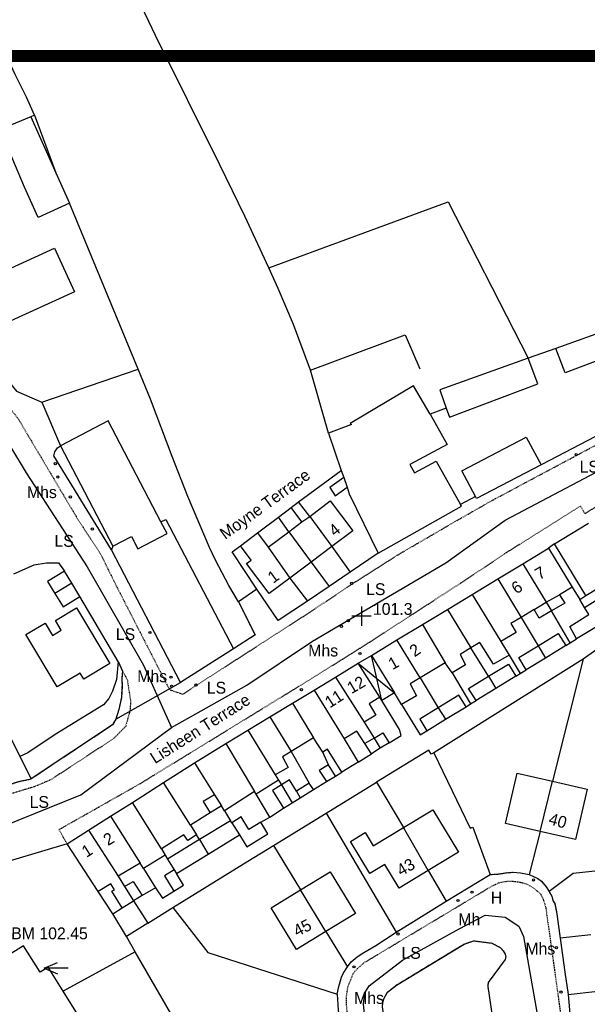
# Model space of a CAD drawing. Header units: metres. Extents: x 611948 to 1225781, y 656699 to 1316021.
# Tile 128 of 169: x 613355 to 613451, y 658940 to 659106. Entities that reach past the tile are written whole.
import ezdxf

# ---------------------------------------------------------------- set-up
doc = ezdxf.new("R2010")
doc.units = ezdxf.units.M
doc.linetypes.add('4696-07$0$PECK', pattern=[0.2, 0.1, -0.1])
for name, color, linetype in [('- EXTENT OF LiDAR SURVEY', 1, 'Continuous'), ('4696-07$0$BLD_INN_W', 253, 'Continuous'), ('4696-07$0$BLD_OTL_P', 253, 'Continuous'), ('4696-07$0$BLD_OTL_S', 253, 'Continuous'), ('4696-07$0$GEN_LIN_D', 253, 'Continuous'), ('4696-07$0$GEN_PCK_D', 253, '4696-07$0$PECK'), ('4696-07$0$HT_CTRL', 253, 'Continuous'), ('4696-07$0$OTHER_SYM', 253, 'Continuous'), ('4696-07$0$POLE_SYMB', 253, 'Continuous'), ('4696-07$0$ROADS', 253, 'Continuous'), ('4696-07$0$ROADS_CTR', 253, 'Continuous'), ('4696-07$0$ROADS_PCK', 253, '4696-07$0$PECK')]:
    doc.layers.add(name, color=color, linetype=linetype)
doc.styles.add('4696-07$0$STANDARD', font='txt')

# ---------------------------------------------------------------- blocks, each defined once
blk = doc.blocks.new('4696-07$0$13', base_point=(160450.170478, 242323.105036))
blk.add_circle((160450.170478, 242323.105036), 0.187958)
blk = doc.blocks.new('4696-07$0$35', base_point=(150.27109, 306.896499))
for p, q in [((150.27109, 308.539432), (150.27109, 305.253567)), ((151.914023, 306.896499), (148.62816, 306.896499))]:
    blk.add_line(p, q)
blk = doc.blocks.new('4696-07$0$34', base_point=(140.879497, 309.117412))
for p, q in [((140.739761, 309.117412), (142.970666, 310.083172)), ((140.739761, 309.117412), (142.970666, 308.151652)), ((144.748461, 309.117412), (140.739761, 309.117412))]:
    blk.add_line(p, q)
blk = doc.blocks.new('4696-07')
at = {"layer": '4696-07$0$BLD_INN_W', "flags": 128}
for points in [[(613409.492, 659028.792), (613410.05, 659027.117)], [(613402.428, 659021.265), (613403.769, 659022.191)], [(613403.769, 659022.191), (613407.477, 659017.108)], [(613400.206, 659019.6), (613403.994, 659014.496)], [(613396.724, 659016.988), (613400.373, 659011.782)], [(613439.753, 659014.193), (613443.662, 659007.686)], [(613435.517, 659011.631), (613439.469, 659005.102)], [(613450.174, 659006.818), (613457.347, 659011.311)], [(613450.411, 659008.818), (613454.943, 659011.586)], [(613363.55, 659010.905), (613360.702, 659009.203)], [(613431.169, 659009.002), (613436.03, 659001.085)], [(613443.662, 659007.686), (613445.949, 659008.971)], [(613427.032, 659006.501), (613430.943, 658999.974)], [(613441.634, 659006.465), (613443.662, 659007.686)], [(613443.662, 659007.686), (613444.577, 659006.233)], [(613422.808, 659003.946), (613426.646, 658997.466)], [(613422.382, 658994.901), (613418.478, 659001.328)], [(613442.351, 659000.351), (613443.564, 658998.272)], [(613414.18, 658998.728), (613418.097, 658992.395)], [(613415.079, 658994.842), (613414.18, 658998.728)], [(613415.604, 658991.668), (613411.949, 658997.38)], [(613411.949, 658997.38), (613415.079, 658994.842)], [(613408.119, 658995.063), (613412.949, 658987.419)], [(613415.951, 658991.072), (613415.079, 658994.842)], [(613415.079, 658994.842), (613418.097, 658992.395)], [(613433.967, 658995.182), (613435.196, 658993.137)], [(613404.476, 658992.861), (613409.577, 658984.643)], [(613400.824, 658990.652), (613404.414, 658984.808)], [(613425.442, 658989.857), (613426.667, 658987.916)], [(613396.996, 658988.337), (613400.604, 658982.477)], [(613393.268, 658986.082), (613397.939, 658978.52)], [(613414.617, 658984.716), (613413.066, 658983.84)], [(613414.617, 658984.716), (613415.672, 658983.015)], [(613389.581, 658983.853), (613394.427, 658975.723)], [(613384.294, 658980.576), (613387.652, 658975.151)], [(613383.605, 658970.007), (613379.037, 658977.227)], [(613398.989, 658976.863), (613400.804, 658973.825)], [(613442.663, 658968.981), (613444.76, 658977.454)], [(613387.652, 658975.151), (613385.743, 658974.05), (613386.933, 658972.102)], [(613387.652, 658975.151), (613388.833, 658973.284)], [(613401.53, 658975.8), (613402.154, 658974.658)], [(613378.706, 658966.055), (613373.793, 658973.887)], [(613370.104, 658971.537), (613375.122, 658963.605)], [(613390.618, 658970.41), (613391.905, 658968.371)], [(613366.383, 658969.166), (613371.394, 658961.397)], [(613423.773, 658962.376), (613419.575, 658969.612)], [(613385.136, 658967.588), (613386.618, 658965.153)], [(613380.854, 658962.494), (613381.232, 658961.874)], [(613372.471, 658959.667), (613373.977, 658957.262)], [(613406.492, 658952.076), (613402.197, 658959.114)], [(613372.049, 658956.082), (613373.977, 658957.262)]]:
    blk.add_lwpolyline(points, dxfattribs=at)
at = {"layer": '4696-07$0$BLD_OTL_P', "flags": 128}
blk.add_lwpolyline([(613418.097, 658992.395), (613415.951, 658991.072)], dxfattribs=at)
at = {"layer": '4696-07$0$BLD_OTL_S', "flags": 128}
for points in [[(613356.618, 659089.746), (613351.397, 659087.559)], [(613356.618, 659089.746), (613360.87, 659080.259)], [(613363.187, 659075.146), (613357.862, 659072.731), (613355.544, 659077.845), (613351.397, 659087.559)], [(613360.87, 659080.259), (613363.187, 659075.146)], [(613348.547, 659062.008), (613360.661, 659067.512), (613364.004, 659060.153), (613351.89, 659054.649), (613348.547, 659062.008)], [(613440.648, 659048.924), (613425.735, 659043.563), (613426.817, 659040.515)], [(613426.817, 659040.515), (613427.37, 659038.955), (613442.273, 659044.62), (613440.648, 659048.924)], [(613424.096, 659039.506), (613421.278, 659044.284), (613410.602, 659037.89), (613410.779, 659037.707), (613406.893, 659036.286)], [(613378.617, 659021.288), (613369.715, 659038.351), (613361.653, 659034.145)], [(613424.096, 659039.506), (613426.974, 659034.329), (613420.656, 659030.991), (613421.425, 659029.553), (613425.127, 659031.557), (613429.205, 659024.198)], [(613406.893, 659036.286), (613409.079, 659029.988)], [(613431.751, 659025.545), (613429.425, 659029.881), (613440.328, 659035.597), (613442.857, 659030.943)], [(613361.653, 659034.145), (613370.514, 659017.16)], [(613409.079, 659029.988), (613409.492, 659028.792)], [(613442.857, 659030.943), (613431.935, 659025.227), (613431.751, 659025.545)], [(613409.492, 659028.792), (613407.13, 659027.066), (613408.065, 659025.696), (613410.05, 659027.117)], [(613409.492, 659028.792), (613410.05, 659027.117)], [(613410.05, 659027.117), (613410.422, 659026.001), (613415.288, 659016.01)], [(613400.609, 659023.691), (613401.877, 659024.64)], [(613403.769, 659022.191), (613401.877, 659024.64)], [(613403.769, 659022.191), (613407.203, 659024.846), (613411.015, 659019.762), (613407.477, 659017.108)], [(613402.428, 659021.265), (613400.609, 659023.691)], [(613415.288, 659016.01), (613429.368, 659023.92), (613429.205, 659024.198)], [(613370.514, 659017.16), (613373.621, 659018.782), (613374.69, 659016.735), (613379.644, 659019.319), (613378.617, 659021.288)], [(613403.769, 659022.191), (613407.477, 659017.108)], [(613400.206, 659019.6), (613402.428, 659021.265)], [(613445.099, 659017.544), (613450.843, 659021.045)], [(613392.028, 659017.256), (613394.905, 659019.414)], [(613394.905, 659019.414), (613396.724, 659016.988)], [(613396.724, 659016.988), (613400.206, 659019.6)], [(613400.206, 659019.6), (613403.994, 659014.496)], [(613400.373, 659011.782), (613396.904, 659009.179), (613393.091, 659014.264), (613393.847, 659014.831), (613392.028, 659017.256)], [(613396.724, 659016.988), (613400.373, 659011.782)], [(613407.477, 659017.108), (613403.994, 659014.496)], [(613439.753, 659014.193), (613444.086, 659016.813)], [(613444.086, 659016.813), (613448.071, 659010.274)], [(613450.411, 659008.818), (613445.099, 659017.544)], [(613403.994, 659014.496), (613400.373, 659011.782)], [(613435.517, 659011.631), (613439.753, 659014.193)], [(613439.753, 659014.193), (613443.662, 659007.686)], [(613362.305, 659012.961), (613359.464, 659011.214), (613360.702, 659009.203)], [(613363.55, 659010.905), (613362.305, 659012.961)], [(613431.169, 659009.002), (613435.517, 659011.631)], [(613435.517, 659011.631), (613439.469, 659005.102)], [(613364.939, 659008.68), (613363.55, 659010.905)], [(613448.071, 659010.274), (613445.949, 659008.971)], [(613360.702, 659009.203), (613362.099, 659006.933), (613364.939, 659008.68)], [(613427.032, 659006.501), (613431.169, 659009.002)], [(613431.169, 659009.002), (613436.03, 659001.085)], [(613445.949, 659008.971), (613446.844, 659007.56), (613444.577, 659006.233)], [(613449.373, 659008.147), (613450.411, 659008.818)], [(613450.174, 659006.818), (613449.373, 659008.147)], [(613361.091, 658993.402), (613355.779, 659002.229), (613359.04, 659004.191), (613360.297, 659002.103), (613361.758, 659002.981), (613360.786, 659004.595), (613364.356, 659006.743), (613369.992, 658997.376), (613365.582, 658994.722), (613364.971, 658995.736), (613361.091, 658993.402)], [(613422.808, 659003.946), (613427.032, 659006.501)], [(613427.032, 659006.501), (613430.943, 658999.974)], [(613441.634, 659006.465), (613439.469, 659005.102)], [(613444.577, 659006.233), (613442.53, 659005.034), (613441.634, 659006.465)], [(613443.662, 659007.686), (613444.577, 659006.233)], [(613450.909, 659005.61), (613450.174, 659006.818)], [(613439.469, 659005.102), (613437.698, 659004.103), (613438.595, 659002.572), (613436.03, 659001.085)], [(613448.832, 659001.504), (613447.666, 659003.608), (613450.909, 659005.61)], [(613418.478, 659001.328), (613422.808, 659003.946)], [(613422.808, 659003.946), (613426.646, 658997.466)], [(613452.17, 659003.542), (613448.832, 659001.504)], [(613414.18, 658998.728), (613418.478, 659001.328)], [(613422.382, 658994.901), (613418.478, 659001.328)], [(613442.351, 659000.351), (613445.744, 659002.419), (613446.993, 659000.375)], [(613430.943, 658999.974), (613429.171, 658998.892), (613430.09, 658997.122), (613427.784, 658995.757)], [(613437.414, 658998.759), (613434.79, 658997.231), (613432.471, 659000.908), (613430.943, 658999.974)], [(613436.03, 659001.085), (613437.414, 658998.759)], [(613440.311, 658996.276), (613439.05, 658998.338), (613442.351, 659000.351)], [(613442.351, 659000.351), (613443.564, 658998.272)], [(613446.993, 659000.375), (613443.564, 658998.272)], [(613411.949, 658997.38), (613414.18, 658998.728)], [(613414.18, 658998.728), (613418.097, 658992.395)], [(613443.564, 658998.272), (613440.311, 658996.276)], [(613408.119, 658995.063), (613411.949, 658997.38)], [(613415.604, 658991.668), (613411.949, 658997.38)], [(613426.646, 658997.466), (613422.382, 658994.901)], [(613427.784, 658995.757), (613426.646, 658997.466)], [(613433.967, 658995.182), (613437.353, 658997.236), (613438.583, 658995.213)], [(613404.476, 658992.861), (613408.119, 658995.063)], [(613408.119, 658995.063), (613412.949, 658987.419)], [(613422.382, 658994.901), (613420.722, 658993.902), (613421.764, 658991.893), (613419.258, 658990.426)], [(613431.842, 658991.069), (613430.595, 658993.136), (613433.967, 658995.182)], [(613433.967, 658995.182), (613435.196, 658993.137)], [(613438.583, 658995.213), (613435.196, 658993.137)], [(613435.196, 658993.137), (613431.842, 658991.069)], [(613400.824, 658990.652), (613404.476, 658992.861)], [(613404.476, 658992.861), (613409.577, 658984.643)], [(613415.604, 658991.668), (613413.815, 658990.549), (613414.916, 658988.601), (613412.949, 658987.419)], [(613415.951, 658991.072), (613415.604, 658991.668)], [(613419.258, 658990.426), (613418.097, 658992.395)], [(613430.173, 658990.036), (613428.943, 658991.994), (613425.442, 658989.857)], [(613396.996, 658988.337), (613400.824, 658990.652)], [(613400.824, 658990.652), (613404.414, 658984.808)], [(613425.442, 658989.857), (613422.327, 658987.957), (613423.553, 658985.985)], [(613425.442, 658989.857), (613426.667, 658987.916)], [(613426.667, 658987.916), (613430.173, 658990.036)], [(613393.268, 658986.082), (613396.996, 658988.337)], [(613396.996, 658988.337), (613400.604, 658982.477)], [(613412.949, 658987.419), (613414.617, 658984.716)], [(613423.553, 658985.985), (613426.667, 658987.916)], [(613389.581, 658983.853), (613393.268, 658986.082)], [(613393.268, 658986.082), (613397.939, 658978.52)], [(613404.414, 658984.808), (613400.604, 658982.477)], [(613405.94, 658982.384), (613404.414, 658984.808)], [(613413.066, 658983.84), (613411.704, 658985.926), (613409.577, 658984.643)], [(613414.617, 658984.716), (613416.108, 658985.632), (613417.157, 658983.921)], [(613414.617, 658984.716), (613415.672, 658983.015)], [(613384.294, 658980.576), (613389.581, 658983.853)], [(613389.581, 658983.853), (613394.427, 658975.723)], [(613409.577, 658984.643), (613411.946, 658980.705)], [(613414.205, 658982.091), (613413.066, 658983.84)], [(613417.157, 658983.921), (613415.672, 658983.015)], [(613400.604, 658982.477), (613399.127, 658981.572), (613400.106, 658979.802), (613397.939, 658978.52)], [(613409.196, 658978.998), (613406.775, 658982.853), (613405.94, 658982.384)], [(613415.672, 658983.015), (613414.205, 658982.091)], [(613379.037, 658977.227), (613384.294, 658980.576)], [(613384.294, 658980.576), (613387.652, 658975.151)], [(613406.893, 658980.235), (613405.372, 658979.261), (613406.601, 658977.431)], [(613408.116, 658978.333), (613406.893, 658980.235)], [(613411.946, 658980.705), (613409.196, 658978.998)], [(613397.939, 658978.52), (613398.469, 658977.645)], [(613406.601, 658977.431), (613408.116, 658978.333)], [(613442.663, 658968.981), (613436.83, 658970.338), (613438.81, 658978.84), (613444.76, 658977.454)], [(613373.793, 658973.887), (613379.037, 658977.227)], [(613383.605, 658970.007), (613379.037, 658977.227)], [(613398.469, 658977.645), (613394.7, 658975.27)], [(613398.989, 658976.863), (613397.442, 658975.888), (613399.303, 658972.909)], [(613401.53, 658975.8), (613400.328, 658977.708), (613398.989, 658976.863)], [(613398.989, 658976.863), (613400.804, 658973.825)], [(613403.683, 658977.157), (613401.53, 658975.8)], [(613404.384, 658976.031), (613403.683, 658977.157)], [(613442.663, 658968.981), (613444.76, 658977.454)], [(613444.76, 658977.454), (613450.627, 658976.088), (613448.649, 658967.587), (613442.663, 658968.981)], [(613387.652, 658975.151), (613388.833, 658973.284)], [(613394.427, 658975.723), (613389.326, 658972.481)], [(613394.7, 658975.27), (613394.427, 658975.723)], [(613402.154, 658974.658), (613404.384, 658976.031)], [(613370.104, 658971.537), (613373.793, 658973.887)], [(613378.706, 658966.055), (613373.793, 658973.887)], [(613388.833, 658973.284), (613386.933, 658972.102)], [(613389.326, 658972.481), (613388.833, 658973.284)], [(613399.303, 658972.909), (613400.804, 658973.825)], [(613400.804, 658973.825), (613402.154, 658974.658)], [(613366.383, 658969.166), (613370.104, 658971.537)], [(613370.104, 658971.537), (613375.122, 658963.605)], [(613386.933, 658972.102), (613383.605, 658970.007)], [(613395.471, 658970.541), (613393.474, 658969.326), (613392.195, 658971.426), (613390.618, 658970.41)], [(613419.575, 658969.612), (613424.528, 658972.618), (613428.868, 658965.467), (613423.773, 658962.376)], [(613383.605, 658970.007), (613384.623, 658968.397)], [(613390.391, 658970.774), (613385.136, 658967.588)], [(613390.618, 658970.41), (613390.391, 658970.774)], [(613390.618, 658970.41), (613391.905, 658968.371)], [(613391.905, 658968.371), (613393.118, 658966.377), (613396.684, 658968.548), (613395.471, 658970.541)], [(613362.773, 658966.867), (613366.383, 658969.166)], [(613366.383, 658969.166), (613371.394, 658961.397)], [(613384.623, 658968.397), (613383.132, 658967.461), (613382.482, 658968.395), (613378.706, 658966.055)], [(613386.618, 658965.153), (613391.905, 658968.371)], [(613423.773, 658962.376), (613418.831, 658959.377), (613416.409, 658963.369), (613413.916, 658961.856), (613410.633, 658967.268), (613413.124, 658968.78), (613414.492, 658966.527), (613419.575, 658969.612)], [(613423.773, 658962.376), (613419.575, 658969.612)], [(613368.019, 658958.82), (613362.773, 658966.867)], [(613385.136, 658967.588), (613379.75, 658964.309)], [(613385.136, 658967.588), (613386.618, 658965.153)], [(613379.317, 658964.981), (613375.692, 658962.728)], [(613378.706, 658966.055), (613379.317, 658964.981)], [(613381.232, 658961.874), (613386.618, 658965.153)], [(613375.122, 658963.605), (613371.394, 658961.397)], [(613375.692, 658962.728), (613375.122, 658963.605)], [(613379.75, 658964.309), (613380.854, 658962.494)], [(613371.394, 658961.397), (613372.471, 658959.667)], [(613380.854, 658962.494), (613379.216, 658961.497), (613380.806, 658958.883)], [(613380.806, 658958.883), (613382.445, 658959.881), (613381.232, 658961.874)], [(613380.854, 658962.494), (613381.232, 658961.874)], [(613402.197, 658959.114), (613407.197, 658962.168), (613411.495, 658955.132), (613406.492, 658952.076)], [(613372.049, 658956.082), (613370.3, 658958.864), (613370.797, 658959.11), (613370.147, 658960.103), (613368.019, 658958.82)], [(613372.471, 658959.667), (613373.943, 658960.503), (613375.448, 658958.158)], [(613372.471, 658959.667), (613373.977, 658957.262)], [(613375.448, 658958.158), (613373.977, 658957.262)], [(613406.492, 658952.076), (613401.537, 658949.049), (613397.239, 658956.085), (613402.197, 658959.114)], [(613406.492, 658952.076), (613402.197, 658959.114)], [(613373.977, 658957.262), (613376.397, 658953.467)], [(613370.48, 658955.065), (613372.049, 658956.082)], [(613372.82, 658951.209), (613370.48, 658955.065)], [(613376.397, 658953.467), (613372.82, 658951.209)], [(613362.11, 658941.996), (613359.583, 658946.063), (613358.188, 658945.196), (613355.417, 658949.657), (613348.918, 658945.621), (613351.69, 658941.16), (613350.017, 658940.12)], [(613356.487, 658920.334), (613360.463, 658913.687), (613374.482, 658922.075), (613362.11, 658941.996)]]:
    blk.add_lwpolyline(points, dxfattribs=at)
at = {"layer": '4696-07$0$GEN_LIN_D', "flags": 128}
for points in [[(613396.857, 659064.227), (613392.784, 659072.946), (613388.573, 659081.603), (613377.68, 659103.474), (613371.399, 659116.771), (613367.293, 659126.79), (613364.038, 659135.697), (613362.414, 659139.861)], [(613357.256, 659090.013), (613355.905, 659093.042), (613353.965, 659096.863), (613350.096, 659105.104)], [(613357.256, 659090.013), (613356.618, 659089.746)], [(613357.256, 659090.013), (613360.87, 659080.259)], [(613374.758, 659047.109), (613363.187, 659075.146)], [(613396.857, 659064.227), (613427.144, 659075.364), (613440.648, 659048.924)], [(613403.901, 659046.937), (613400.999, 659054.648), (613398.434, 659060.723), (613396.857, 659064.227)], [(613403.901, 659046.937), (613419.881, 659052.907), (613422.349, 659047.142)], [(613455.076, 659054.077), (613456.558, 659050.132), (613446.914, 659046.489), (613445.332, 659050.574)], [(613455.076, 659054.077), (613445.332, 659050.574)], [(613346.781, 659052.434), (613354.227, 659043.343), (613358.474, 659041.493)], [(613445.332, 659050.574), (613440.648, 659048.924)], [(613358.474, 659041.493), (613374.758, 659047.109)], [(613391.73, 659007.76), (613390.101, 659010.504), (613387.815, 659014.821), (613386.832, 659016.951), (613383.141, 659025.554), (613380.489, 659032.347), (613376.863, 659042.009), (613374.758, 659047.109)], [(613406.893, 659036.286), (613403.901, 659046.937)], [(613358.474, 659041.493), (613361.653, 659034.145)], [(613465.1, 659042.54), (613442.857, 659030.943)], [(613426.817, 659040.515), (613424.096, 659039.506)], [(613370.26, 659016.548), (613360.52, 659032.426), (613360.687, 659033.089), (613360.929, 659033.467), (613361.163, 659033.768), (613361.653, 659034.145)], [(613401.877, 659024.64), (613409.079, 659029.988)], [(613431.751, 659025.545), (613429.205, 659024.198)], [(613398.501, 659022.054), (613400.609, 659023.691)], [(613378.617, 659021.288), (613379.45, 659021.706), (613390.853, 658999.849)], [(613394.905, 659019.414), (613398.501, 659022.054)], [(613400.206, 659019.6), (613398.501, 659022.054)], [(613370.514, 659017.16), (613370.26, 659016.548)], [(613381.931, 658994.154), (613370.26, 659016.548)], [(613394.788, 659009.933), (613390.621, 659016.191), (613392.028, 659017.256)], [(613407.477, 659017.108), (613410.581, 659012.76)], [(613445.099, 659017.544), (613444.086, 659016.813)], [(613415.288, 659016.01), (613410.581, 659012.76)], [(613353.744, 659012.478), (613357.184, 659014.036), (613359.267, 659014.36), (613361.307, 659014.345), (613362.305, 659012.961)], [(613403.994, 659014.496), (613407.026, 659010.362)], [(613400.373, 659011.782), (613403.372, 659007.863)], [(613410.581, 659012.76), (613407.026, 659010.362)], [(613394.788, 659009.933), (613391.73, 659007.76)], [(613403.372, 659007.863), (613398.405, 659004.63), (613394.788, 659009.933)], [(613407.026, 659010.362), (613403.372, 659007.863)], [(613448.071, 659010.274), (613449.373, 659008.147)], [(613371.398, 658997.675), (613364.939, 659008.68)], [(613439.469, 659005.102), (613442.351, 659000.351)], [(613447.726, 659000.836), (613444.577, 659006.233)], [(613447.726, 659000.836), (613448.832, 659001.504)], [(613390.853, 658999.849), (613381.931, 658994.154)], [(613433.967, 658995.182), (613430.943, 658999.974)], [(613446.993, 659000.375), (613447.726, 659000.836)], [(613453.817, 659000.832), (613449.954, 658998.101)], [(613449.954, 658998.101), (613424.724, 658982.274)], [(613437.414, 658998.759), (613439.283, 658995.643)], [(613449.954, 658998.101), (613444.76, 658977.454)], [(613346.801, 658997.548), (613354.779, 658981.663)], [(613371.398, 658997.675), (613371.135, 658994.654), (613370.431, 658992.695), (613369.808, 658991.454), (613368.926, 658990.355), (613360.776, 658985.345), (613356.149, 658982.251), (613354.779, 658981.663)], [(613422.382, 658994.901), (613425.442, 658989.857)], [(613427.784, 658995.757), (613430.88, 658990.508)], [(613438.583, 658995.213), (613439.283, 658995.643)], [(613439.283, 658995.643), (613440.311, 658996.276)], [(613417.157, 658983.921), (613419.173, 658985.164), (613418.902, 658986.201), (613415.951, 658991.072)], [(613419.258, 658990.426), (613422.393, 658985.278), (613423.553, 658985.985)], [(613430.173, 658990.036), (613430.88, 658990.508)], [(613430.88, 658990.508), (613431.842, 658991.069)], [(613354.779, 658981.663), (613356.697, 658977.845)], [(613400.604, 658982.477), (613403.683, 658977.157)], [(613406.893, 658980.235), (613405.94, 658982.384)], [(613411.946, 658980.705), (613414.205, 658982.091)], [(613424.724, 658982.274), (613424.284, 658982.035), (613423.858, 658982.717), (613415.019, 658977.292)], [(613424.724, 658982.274), (613430.839, 658969.54), (613431.278, 658969.719), (613434.235, 658961.702)], [(613408.116, 658978.333), (613409.196, 658978.998)], [(613398.469, 658977.645), (613398.989, 658976.863)], [(613404.384, 658976.031), (613406.601, 658977.431)], [(613406.502, 658972.035), (613415.019, 658977.292)], [(613415.019, 658977.292), (613419.575, 658969.612)], [(613396.993, 658971.408), (613394.7, 658975.27)], [(613389.326, 658972.481), (613390.391, 658970.774)], [(613395.471, 658970.541), (613396.993, 658971.408)], [(613396.993, 658971.408), (613399.303, 658972.909)], [(613397.642, 658966.602), (613406.502, 658972.035)], [(613406.502, 658972.035), (613418.34, 658951.95)], [(613385.136, 658967.588), (613384.623, 658968.397)], [(613442.663, 658968.981), (613440.811, 658961.701)], [(613362.773, 658966.867), (613349.173, 658962.843)], [(613380.652, 658956.113), (613393.271, 658963.967), (613397.642, 658966.602)], [(613397.642, 658966.602), (613402.197, 658959.114)], [(613379.317, 658964.981), (613379.75, 658964.309)], [(613375.692, 658962.728), (613377.715, 658959.463)], [(613423.773, 658962.376), (613426.817, 658957.186)], [(613426.817, 658957.186), (613434.235, 658961.702)], [(613438.093, 658962.081), (613439.353, 658961.981), (613440.811, 658961.701)], [(613440.811, 658961.701), (613442.271, 658961.041), (613442.891, 658960.561)], [(613452.981, 658962.352), (613448.239, 658961.887), (613444.172, 658958.817)], [(613370.48, 658955.065), (613368.019, 658958.82)], [(613377.715, 658959.463), (613375.448, 658958.158)], [(613377.715, 658959.463), (613378.882, 658957.67), (613380.806, 658958.883)], [(613421.74, 658954.009), (613426.817, 658957.186)], [(613376.397, 658953.467), (613380.652, 658956.113)], [(613380.652, 658956.113), (613386.555, 658948.518), (613408.383, 658941.498)], [(613445.408, 658955.403), (613446.07, 658950.941)], [(613406.492, 658952.076), (613410.143, 658946.095)], [(613451.247, 658951.518), (613446.07, 658950.941)], [(613374.247, 658948.644), (613372.82, 658951.209)], [(613446.07, 658950.941), (613446.825, 658945.168), (613447.405, 658941.41)], [(613374.247, 658948.644), (613362.11, 658941.996)], [(613384.874, 658930.316), (613374.247, 658948.644)], [(613410.143, 658946.095), (613410.724, 658946.935), (613411.743, 658947.773), (613412.882, 658948.533), (613414.942, 658949.692)], [(613408.383, 658941.498), (613408.663, 658942.796), (613409.123, 658944.336), (613409.383, 658944.995), (613410.143, 658946.095)], [(613447.405, 658941.41), (613457.42, 658942.527), (613470.914, 658944.183)], [(613408.383, 658941.498), (613408.542, 658938.758), (613409.261, 658933.162)], [(613447.405, 658941.41), (613447.764, 658937.511), (613448.942, 658929.355)]]:
    blk.add_lwpolyline(points, dxfattribs=at)
at = {"layer": '4696-07$0$GEN_PCK_D', "flags": 128}
for points in [[(613391.73, 659007.76), (613394.51, 659002.169), (613390.853, 658999.849)], [(613371.398, 658997.675), (613372.137, 658996.073)], [(613372.137, 658996.073), (613372.034, 658994.973), (613372.041, 658993.53), (613371.928, 658991.631), (613371.505, 658989.55), (613370.981, 658987.93)], [(613370.981, 658987.93), (613370.419, 658986.97), (613356.697, 658977.845)], [(613346.069, 658976.908), (613347.647, 658976.516), (613349.987, 658976.459), (613352.309, 658976.662), (613354.635, 658977.425), (613356.697, 658977.845)], [(613434.235, 658961.702), (613435.655, 658961.782), (613436.973, 658962.001), (613438.093, 658962.081)], [(613442.891, 658960.561), (613443.71, 658959.622), (613444.172, 658958.817)], [(613444.172, 658958.817), (613444.65, 658958.042), (613444.829, 658957.302), (613445.128, 658956.802), (613445.408, 658955.403)], [(613418.34, 658951.95), (613421.74, 658954.009)], [(613414.942, 658949.692), (613418.34, 658951.95)], [(613417.416, 658929.861), (613416.04, 658939.337), (613416.1, 658940.056), (613416.26, 658940.676), (613416.9, 658941.836), (613418.399, 658943.014), (613429.815, 658949.949), (613431.494, 658950.489), (613434.513, 658950.108), (613435.931, 658949.368), (613436.451, 658948.808), (613436.771, 658948.248), (613436.851, 658947.768), (613436.771, 658947.308), (613433.872, 658943.431), (613433.831, 658942.791), (613435.349, 658932.457)]]:
    blk.add_lwpolyline(points, dxfattribs=at)
at = {"layer": '4696-07$0$ROADS', "flags": 128}
for points in [[(613346.781, 659052.434), (613354.227, 659043.343), (613358.474, 659041.493)], [(613358.474, 659041.493), (613361.653, 659034.145)], [(613465.1, 659042.54), (613442.857, 659030.943)], [(613370.26, 659016.548), (613360.52, 659032.426), (613360.687, 659033.089), (613360.929, 659033.467), (613361.163, 659033.768), (613361.653, 659034.145)], [(613442.857, 659030.943), (613431.935, 659025.227), (613431.751, 659025.545)], [(613431.751, 659025.545), (613429.205, 659024.198)], [(613415.288, 659016.01), (613429.368, 659023.92), (613429.205, 659024.198)], [(613445.099, 659017.544), (613450.843, 659021.045)], [(613381.931, 658994.154), (613370.26, 659016.548)], [(613439.753, 659014.193), (613444.086, 659016.813)], [(613445.099, 659017.544), (613444.086, 659016.813)], [(613415.288, 659016.01), (613410.581, 659012.76)], [(613353.744, 659012.478), (613357.184, 659014.036), (613359.267, 659014.36), (613361.307, 659014.345), (613362.305, 659012.961)], [(613435.517, 659011.631), (613439.753, 659014.193)], [(613363.55, 659010.905), (613362.305, 659012.961)], [(613410.581, 659012.76), (613407.026, 659010.362)], [(613431.169, 659009.002), (613435.517, 659011.631)], [(613364.939, 659008.68), (613363.55, 659010.905)], [(613394.788, 659009.933), (613391.73, 659007.76)], [(613403.372, 659007.863), (613398.405, 659004.63), (613394.788, 659009.933)], [(613407.026, 659010.362), (613403.372, 659007.863)], [(613371.398, 658997.675), (613364.939, 659008.68)], [(613427.032, 659006.501), (613431.169, 659009.002)], [(613391.73, 659007.76), (613394.51, 659002.169), (613390.853, 658999.849)], [(613422.808, 659003.946), (613427.032, 659006.501)], [(613418.478, 659001.328), (613422.808, 659003.946)], [(613414.18, 658998.728), (613418.478, 659001.328)], [(613390.853, 658999.849), (613381.931, 658994.154)], [(613411.949, 658997.38), (613414.18, 658998.728)], [(613371.398, 658997.675), (613372.137, 658996.073)], [(613408.119, 658995.063), (613411.949, 658997.38)], [(613372.137, 658996.073), (613372.034, 658994.973), (613372.041, 658993.53), (613371.928, 658991.631), (613371.505, 658989.55), (613370.981, 658987.93)], [(613404.476, 658992.861), (613408.119, 658995.063)], [(613370.981, 658987.93), (613381.931, 658994.154)], [(613400.824, 658990.652), (613404.476, 658992.861)], [(613396.996, 658988.337), (613400.824, 658990.652)], [(613393.268, 658986.082), (613396.996, 658988.337)], [(613370.981, 658987.93), (613370.419, 658986.97), (613356.697, 658977.845)], [(613389.581, 658983.853), (613393.268, 658986.082)], [(613384.294, 658980.576), (613389.581, 658983.853)], [(613379.037, 658977.227), (613384.294, 658980.576)], [(613346.069, 658976.908), (613347.647, 658976.516), (613349.987, 658976.459), (613352.309, 658976.662), (613354.635, 658977.425), (613356.697, 658977.845)], [(613373.793, 658973.887), (613379.037, 658977.227)], [(613370.104, 658971.537), (613373.793, 658973.887)], [(613366.383, 658969.166), (613370.104, 658971.537)], [(613362.773, 658966.867), (613366.383, 658969.166)], [(613362.773, 658966.867), (613349.173, 658962.843)], [(613426.817, 658957.186), (613434.235, 658961.702)], [(613434.235, 658961.702), (613435.655, 658961.782), (613436.973, 658962.001), (613438.093, 658962.081)], [(613438.093, 658962.081), (613439.353, 658961.981), (613440.811, 658961.701)], [(613440.811, 658961.701), (613442.271, 658961.041), (613442.891, 658960.561)], [(613442.891, 658960.561), (613443.71, 658959.622), (613444.172, 658958.817)], [(613444.172, 658958.817), (613444.65, 658958.042), (613444.829, 658957.302), (613445.128, 658956.802), (613445.408, 658955.403)], [(613421.74, 658954.009), (613426.817, 658957.186)], [(613445.408, 658955.403), (613446.07, 658950.941)], [(613418.34, 658951.95), (613421.74, 658954.009)], [(613414.942, 658949.692), (613418.34, 658951.95)], [(613417.416, 658929.861), (613416.04, 658939.337), (613416.1, 658940.056), (613416.26, 658940.676), (613416.9, 658941.836), (613418.399, 658943.014), (613429.815, 658949.949), (613431.494, 658950.489), (613434.513, 658950.108), (613435.931, 658949.368), (613436.451, 658948.808), (613436.771, 658948.248), (613436.851, 658947.768), (613436.771, 658947.308), (613433.872, 658943.431), (613433.831, 658942.791), (613435.349, 658932.457)], [(613446.07, 658950.941), (613446.825, 658945.168), (613447.405, 658941.41)], [(613410.143, 658946.095), (613410.724, 658946.935), (613411.743, 658947.773), (613412.882, 658948.533), (613414.942, 658949.692)], [(613408.383, 658941.498), (613408.663, 658942.796), (613409.123, 658944.336), (613409.383, 658944.995), (613410.143, 658946.095)], [(613408.383, 658941.498), (613408.542, 658938.758), (613409.261, 658933.162)], [(613447.405, 658941.41), (613447.764, 658937.511), (613448.942, 658929.355)]]:
    blk.add_lwpolyline(points, dxfattribs=at)
at = {"layer": '4696-07$0$ROADS_CTR', "flags": 128}
for points in [[(613301.559, 659118.095), (613306.646, 659105.858), (613312.413, 659093.332), (613318.251, 659082.217), (613324.072, 659073.402), (613333.301, 659061.226), (613341.617, 659050.533), (613350.33, 659038.652), (613355.875, 659029.543), (613366.172, 659013.701), (613375.677, 658997.068), (613380.398, 658986.537)], [(613380.398, 658986.537), (613393.105, 658993.706), (613404.246, 659001.135), (613426.762, 659014.365), (613436.742, 659021.56), (613458.33, 659032.934), (613472.489, 659039.897), (613490.826, 659048.253), (613502.663, 659054.057), (613512.785, 659058.209), (613522.766, 659063.316), (613547.541, 659074.681)], [(613338.204, 658967.303), (613351.88, 658969.825), (613365.111, 658975.164), (613380.398, 658986.537)], [(613415.46, 658859.825), (613418.464, 658872.125), (613419.649, 658885.085), (613420.024, 658887.785), (613419.994, 658891.854), (613419.284, 658898.679), (613418.84, 658901.265), (613417.901, 658910.915), (613413.77, 658930.026), (613412.831, 658939.866), (613413.054, 658941.699), (613413.77, 658942.893), (613419.403, 658947.245), (613428.98, 658952.543), (613433.368, 658954.812), (613436.765, 658954.505), (613439.046, 658952.965), (613439.871, 658951.22), (613443.884, 658928.516)]]:
    blk.add_lwpolyline(points, dxfattribs=at)
at = {"layer": '4696-07$0$ROADS_PCK', "flags": 128}
for points in [[(613372.137, 658996.073), (613372.934, 658994.591), (613373.487, 658990.968), (613373.404, 658989.486), (613372.659, 658986.726), (613370.635, 658984.675), (613360.018, 658977.706), (613357.33, 658976.565), (613352.558, 658975.101), (613349.414, 658974.723), (613348.136, 658975.033), (613346.339, 658975.526), (613341.372, 658977.403), (613338.243, 658979.026), (613334.897, 658981.131), (613332.772, 658983.147), (613330.671, 658985.883), (613328.16, 658989.863), (613325.982, 658992.959), (613323.529, 658996.698), (613319.556, 659003.269), (613315.244, 659009.882), (613312.531, 659013.803), (613309.188, 659018.908), (613304.798, 659025.823), (613300.212, 659033.358), (613295.268, 659042.577), (613290.779, 659051.668), (613283.245, 659065.086), (613275.963, 659078.413), (613268.073, 659093.575), (613265.767, 659097.708), (613261.606, 659106.687), (613257.231, 659115.661), (613254.698, 659120.048), (613253.45, 659121.419), (613251.576, 659123.155), (613249.644, 659124.391), (613246.111, 659126.124), (613240.19, 659127.981)], [(613305.221, 659119.054), (613311.478, 659101.614), (613313.884, 659095.12), (613317.035, 659088.328), (613321.625, 659080.031), (613327.93, 659071.812), (613338.238, 659059.17), (613354.478, 659038.739), (613364.706, 659021.487), (613368.375, 659015.936), (613370.906, 659010.788), (613379.717, 658993.596), (613380.172, 658992.898), (613382.303, 658992.168), (613404.227, 659006.312), (613411.22, 659010.986), (613418.532, 659015.644), (613428.573, 659021.491), (613435.037, 659025.16), (613452.482, 659034.465), (613470.531, 659043.477), (613477.658, 659046.873), (613488.269, 659051.666), (613502.609, 659057.677), (613510.83, 659061.524), (613547.541, 659079.487)], [(613362.773, 658966.867), (613361.408, 658969.293), (613375.05, 658977.018), (613403.731, 658994.604), (613413.627, 659000.809), (613430.497, 659011.749), (613436.952, 659016.077), (613449.473, 659023.952), (613450.245, 659022.679), (613460.938, 659029.373), (613464.516, 659031.381), (613476.063, 659037.33), (613477.39, 659038.088), (613490.52, 659043.067), (613495.141, 659044.996), (613520.068, 659056.18), (613536.233, 659063.733), (613547.541, 659069.226)], [(613410.227, 658864.674), (613411.047, 658864.694), (613411.787, 658864.933), (613412.506, 658865.333), (613413.026, 658865.913), (613413.446, 658866.613), (613413.786, 658867.292), (613414.106, 658868.272), (613414.246, 658869.631), (613417.068, 658888.681), (613417.268, 658889.601), (613417.268, 658890.281), (613411.759, 658927.644), (613410.185, 658937.305), (613409.982, 658939.498), (613409.962, 658941.023), (613410.203, 658942.696), (613411.103, 658944.975), (613411.723, 658945.715), (613412.902, 658946.774), (613434.495, 658959.723), (613435.615, 658960.263), (613436.473, 658960.483), (613437.473, 658960.603), (613439.073, 658960.462), (613440.431, 658960.102), (613441.611, 658959.362), (613442.67, 658958.502), (613443.07, 658957.822), (613443.61, 658956.183), (613447.382, 658929.095)]]:
    blk.add_lwpolyline(points, dxfattribs=at)
at = {"layer": '4696-07$0$HT_CTRL'}
for name, p in [('4696-07$0$35', (613412.48, 659005.338)), ('4696-07$0$34', (613359.058, 658945.886))]:
    blk.add_blockref(name, p, dxfattribs=at)
at = {"layer": '4696-07$0$OTHER_SYM'}
for p in [(613360.764, 659031.101), (613361.2, 659028.859), (613363.313, 659025.493), (613410.287, 659004.595), (613409.097, 659003.622), (613412.226, 658999.034), (613380.316, 658995.039), (613380.413, 658993.518), (613402.349, 658992.909), (613441.551, 658960.781), (613431.176, 658958.704), (613428.797, 658957.305), (613445.407, 658949.326), (613411.243, 658946.095), (613446.185, 658941.83)]:
    blk.add_blockref('4696-07$0$13', p, dxfattribs=at)
at = {"layer": '4696-07$0$POLE_SYMB'}
for p in [(613448.761, 659032.626), (613367.044, 659020.062), (613410.841, 659010.902), (613376.749, 659002.591), (613384.537, 658993.702), (613418.647, 658951.625)]:
    blk.add_blockref('4696-07$0$13', p, dxfattribs=at)
at = {"layer": '4696-07$0$BLD_OTL_S', "style": '4696-07$0$STANDARD'}
for s, rotation, p in [('Moyne Terrace', 35.90001, (613389.48, 659018.206)), ('4', 38.40001, (613407.979, 659018.694)), ('1', 36.10001, (613397.579, 659010.803)), ('7', 30.80001, (613442.563, 659011.395)), ('6', 34.50001, (613438.687, 659008.995)), ('2', 33.80001, (613421.455, 658998.371)), ('1', 29.50001, (613417.737, 658996.212)), ('12', 30.00001, (613410.798, 658992.158)), ('Lisheen Terrace', 32.40001, (613377.608, 658980.326)), ('11', 33.00001, (613407.143, 658989.738)), ('40', -15.7, (613443.972, 658970.236)), ('2', 31.80001, (613369.679, 658966.479)), ('1', 32.10001, (613366.033, 658964.491)), ('43', 30.40001, (613419.182, 658961.345)), ('45', 27.60001, (613401.641, 658951.131))]:
    blk.add_text(s, height=2, rotation=rotation, dxfattribs=at).set_placement(p)
at = {"layer": '4696-07$0$HT_CTRL', "style": '4696-07$0$STANDARD'}
for s, p in [('101.3', (613414.419, 659005.578)), ('BM 102.45', (613353.321, 658950.764))]:
    blk.add_text(s, height=2, rotation=-0.1, dxfattribs=at).set_placement(p)
at = {"layer": '4696-07$0$OTHER_SYM', "style": '4696-07$0$STANDARD'}
for s, p in [('Mhs', (613355.973, 659025.306)), ('Mhs', (613403.492, 658998.543)), ('Mhs', (613374.607, 658994.2)), ('H', (613434.334, 658956.784)), ('Mh', (613428.836, 658953.127)), ('Mhs', (613440.17, 658948.167)), ('Mhs', (613411.233, 658939.843))]:
    blk.add_text(s, height=2, rotation=-0.1, dxfattribs=at).set_placement(p)
at = {"layer": '4696-07$0$POLE_SYMB', "style": '4696-07$0$STANDARD'}
for p in [(613449.333, 659029.611), (613360.62, 659017.068), (613413.269, 659008.911), (613370.99, 659001.303), (613386.351, 658992.261), (613356.428, 658972.961), (613419.239, 658947.452)]:
    blk.add_text('LS', height=2, rotation=-0.1, dxfattribs=at).set_placement(p)
blk = doc.blocks.new('OS Mapping')
blk.add_blockref('4696-07', (0, 0))

msp = doc.modelspace()

# ---------------------------------------------------------------- linework, layer by layer
at = {"layer": '- EXTENT OF LiDAR SURVEY', "const_width": 2}
msp.add_lwpolyline([(613700, 659100), (613700, 656700), (612500, 656700), (612500, 659100)], close=True, dxfattribs=at)

# ---------------------------------------------------------------- block references
msp.add_blockref('OS Mapping', (0, 0))

doc.saveas('drawing.dxf')
